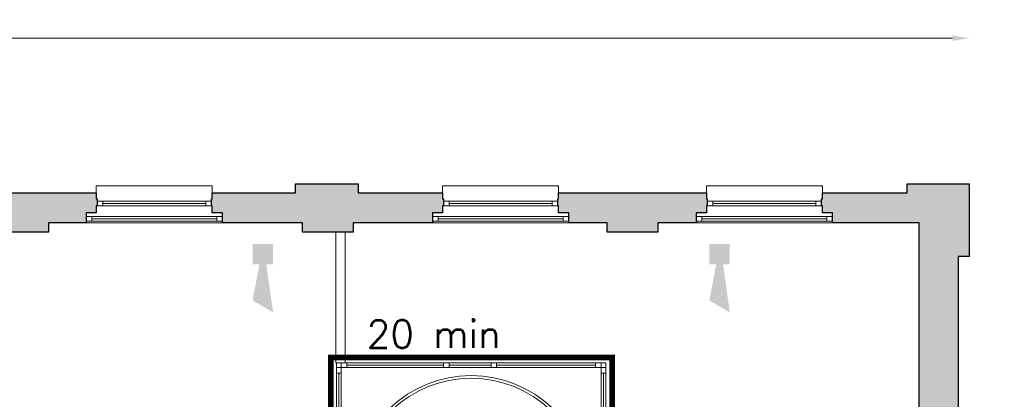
# Model space of a CAD drawing. Header units: millimetres. Extents: x -13022 to 1371524, y -38729 to 632593.
# Tile 215 of 256: x 1045187 to 1055883, y -3644 to 480. Entities that reach past the tile are written whole.
import ezdxf

# ---------------------------------------------------------------- set-up
doc = ezdxf.new("R2010")
doc.units = ezdxf.units.MM
doc.header["$LTSCALE"] = 35
doc.set_wipeout_variables(frame=1)
doc.linetypes.add('AI9-LType1', pattern=[1.69333, 0.846665, -0.846665])
doc.linetypes.add('DASHED', pattern=[200, 100, -100])
doc.layers.add('Al65----_beveiliging-inst', color=92, linetype='Continuous', lineweight=9)
doc.layers.add('B95 tekst', color=7, linetype='Continuous', lineweight=25)
for name, color, linetype in [('LAYER102', 1, 'Continuous'), ('LAYER111', 7, 'Continuous'), ('LAYER22', 7, 'Continuous'), ('LAYER24', 7, 'Continuous'), ('LAYER28', 7, 'Continuous'), ('LAYER30', 7, 'Continuous')]:
    doc.layers.add(name, color=color, linetype=linetype)
doc.styles.add('Algemeen', font='simplex.shx', dxfattribs={"height": 2.5})
doc.styles.get("Standard").update_dxf_attribs({"font": 'simplex.shx'})
doc.dimstyles.new('~R----C~', dxfattribs={"dimtxt": 162, "dimasz": 180, "dimexe": 0.18, "dimexo": 0.0625, "dimgap": 16.2, "dimtad": 1, "dimdec": 0, "dimzin": 0, "dimdsep": 46, "dimtxsty": 'Standard', "dimcen": 0.09, "dimse1": 1, "dimse2": 1, "dimclrd": 7, "dimadec": 0, "dimazin": 0, "dimtfac": 1, "dimtdec": 4, "dimtmove": 0, "dimatfit": 3, "dimfxl": 1, "dimtolj": 1, "dimtzin": 0, "dimlwd": 13, "dimarcsym": 0})

# ---------------------------------------------------------------- blocks, each defined once
blk = doc.blocks.new('*D212')
at = {"layer": 'Defpoints', "color": 0, "linetype": 'Continuous', "transparency": 16777216}
for p in [(1055501, -1302), (1057318, -1302), (1055501, -13408)]:
    blk.add_point(p, dxfattribs=at)
at = {"layer": 'LAYER102', "color": 7, "linetype": 'Continuous', "lineweight": 13, "transparency": 16777216}
blk.add_line((1057318, -13228), (1057318, -1482), dxfattribs=at)
at = {"layer": 'LAYER102', "color": 7, "linetype": 'Continuous', "transparency": 16777216}
for points in [[(1057288, -1482), (1057348, -1482), (1057318, -1302)], [(1057288, -13228), (1057348, -13228), (1057318, -13408)]]:
    blk.add_solid(points, dxfattribs=at)
at = {"layer": 'LAYER102', "color": 0, "linetype": 'Continuous', "transparency": 16777216, "insert": (1057221, -7355), "char_height": 162, "attachment_point": 5, "rotation": 90}
blk.add_mtext('\\A1;12106', dxfattribs=at)
blk = doc.blocks.new('*D213')
at = {"layer": 'Defpoints', "color": 0, "linetype": 'Continuous', "transparency": 16777216}
for p in [(1055501, 279), (997995, -1302), (1055501, -1302)]:
    blk.add_point(p, dxfattribs=at)
at = {"layer": 'LAYER102', "color": 7, "linetype": 'Continuous', "lineweight": 13, "transparency": 16777216}
blk.add_line((998175, 279), (1055321, 279), dxfattribs=at)
at = {"layer": 'LAYER102', "color": 7, "linetype": 'Continuous', "transparency": 16777216}
for points in [[(998175, 309), (998175, 249), (997995, 279)], [(1055321, 309), (1055321, 249), (1055501, 279)]]:
    blk.add_solid(points, dxfattribs=at)
at = {"layer": 'LAYER102', "color": 0, "linetype": 'Continuous', "transparency": 16777216, "insert": (1026748, 376), "char_height": 162, "attachment_point": 5}
blk.add_mtext('\\A1;57506', dxfattribs=at)
blk = doc.blocks.new('Signaalgever (akoestisch)')
at = {"layer": 'Al65----_beveiliging-inst', "color": 10, "linetype": 'Continuous'}
for points in [[(3.71, 0), (3.71, 3.71), (0, 0), (0, 3.71)], [(10.23, 0), (12.38, 3.71), (3.71, 1.24), (3.71, 2.48)]]:
    blk.add_solid(points, dxfattribs=at)

msp = doc.modelspace()

# ---------------------------------------------------------------- hatches: boundary and pattern name
at = {"layer": 'LAYER111', "linetype": 'Continuous', "lineweight": 5}
for points in [[(1054016.821, -1726.672), (1054016.821, -1616.679), (1053906.821, -1616.679), (1053906.821, -1541.679), (1053896.821, -1541.679), (1053896.821, -1466.687), (1053906.821, -1466.687), (1053906.883, -1401.672), (1054826.383, -1401.679), (1054826.383, -1301.679), (1055501.383, -1301.679), (1055501.383, -2091.687), (1055381.383, -2091.687), (1055381.383, -3812.687), (1055156.383, -3812.695), (1055156.383, -3762.695), (1054956.321, -3762.695), (1054956.321, -1726.672)], [(1046019.321, -1401.687), (1046019.321, -1466.687), (1046029.321, -1466.687), (1046029.321, -1541.672), (1046019.383, -1541.679), (1046019.383, -1616.679), (1045909.383, -1616.679), (1045909.383, -1726.672), (1045499.383, -1726.672), (1045499.383, -1826.679), (1044949.383, -1826.679), (1044949.383, -1726.672), (1044524.321, -1726.672), (1044524.321, -1616.679), (1044414.321, -1616.679), (1044414.321, -1541.679), (1044404.321, -1541.672), (1044404.321, -1466.687), (1044414.321, -1466.687), (1044414.321, -1401.672)], [(1052646.821, -1401.687), (1052646.821, -1466.687), (1052656.821, -1466.687), (1052656.821, -1541.672), (1052646.883, -1541.679), (1052646.883, -1616.679), (1052536.883, -1616.679), (1052536.883, -1726.672), (1052119.383, -1726.672), (1052119.383, -1826.679), (1051569.383, -1826.679), (1051569.383, -1726.672), (1051151.883, -1726.672), (1051151.883, -1616.679), (1051041.883, -1616.679), (1051041.883, -1541.679), (1051031.883, -1541.672), (1051031.883, -1466.687), (1051041.883, -1466.687), (1051041.883, -1401.672)]]:
    msp.add_hatch(color=254, dxfattribs=at).paths.add_polyline_path(points, flags=0)

# ---------------------------------------------------------------- linework, layer by layer
at = {"layer": 'LAYER22', "color": 7, "linetype": 'Continuous', "lineweight": 18}
for points in [[(1046019.383, -1401.672), (1046019.383, -1326.672), (1047279.383, -1326.672), (1047279.383, -1401.672)], [(1049781.883, -1401.672), (1049781.883, -1326.672), (1051041.883, -1326.672), (1051041.883, -1401.672)], [(1052646.883, -1401.672), (1052646.883, -1326.672), (1053906.883, -1326.672), (1053906.883, -1401.672)], [(1045909.383, -1726.672), (1047389.321, -1726.672)], [(1049671.883, -1726.672), (1051151.883, -1726.672)], [(1052536.883, -1726.672), (1054016.821, -1726.672)]]:
    msp.add_lwpolyline(points, dxfattribs=at)
at = {"layer": 'LAYER22', "color": 7, "linetype": 'DASHED', "lineweight": 18}
for points in [[(1046019.383, -1401.672), (1046019.383, -1326.672), (1047279.383, -1326.672), (1047279.383, -1401.672)], [(1049781.883, -1401.672), (1049781.883, -1326.672), (1051041.883, -1326.672), (1051041.883, -1401.672)], [(1052646.883, -1401.672), (1052646.883, -1326.672), (1053906.883, -1326.672), (1053906.883, -1401.672)], [(1045909.383, -1726.672), (1047389.321, -1726.672)], [(1049671.883, -1726.672), (1051151.883, -1726.672)], [(1052536.883, -1726.672), (1054016.821, -1726.672)]]:
    msp.add_lwpolyline(points, dxfattribs=at)
at = {"layer": 'LAYER24', "color": 7, "linetype": 'Continuous', "lineweight": 13}
for points in [[(1048815.008, -5513.14), (1048815.008, -4587.672, -0.941564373), (1051367.696, -4587.672), (1051367.133, -7227.672)], [(1048845.008, -5506.14), (1048845.008, -4588.578, -0.940885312), (1051337.696, -4588.578), (1051337.133, -7227.664)]]:
    msp.add_lwpolyline(points, format="xyb", dxfattribs=at)
at = {"layer": 'LAYER28', "color": 7, "linetype": 'Continuous', "lineweight": 25}
for points in [[(1054016.821, -1726.672), (1054016.821, -1616.679), (1053906.821, -1616.679), (1053906.821, -1541.679), (1053896.821, -1541.679), (1053896.821, -1466.687), (1053906.821, -1466.687), (1053906.883, -1401.672), (1054826.383, -1401.679), (1054826.383, -1301.679), (1055501.383, -1301.679), (1055501.383, -2091.687), (1055381.383, -2091.687), (1055381.383, -3812.687), (1055156.383, -3812.695), (1055156.383, -3762.695), (1054956.321, -3762.695), (1054956.321, -1726.672)], [(1046019.321, -1401.687), (1046019.321, -1466.687), (1046029.321, -1466.687), (1046029.321, -1541.672), (1046019.383, -1541.679), (1046019.383, -1616.679), (1045909.383, -1616.679), (1045909.383, -1726.672), (1045499.383, -1726.672), (1045499.383, -1826.679), (1044949.383, -1826.679), (1044949.383, -1726.672), (1044524.321, -1726.672), (1044524.321, -1616.679), (1044414.321, -1616.679), (1044414.321, -1541.679), (1044404.321, -1541.672), (1044404.321, -1466.687), (1044414.321, -1466.687), (1044414.321, -1401.672)], [(1052646.821, -1401.687), (1052646.821, -1466.687), (1052656.821, -1466.687), (1052656.821, -1541.672), (1052646.883, -1541.679), (1052646.883, -1616.679), (1052536.883, -1616.679), (1052536.883, -1726.672), (1052119.383, -1726.672), (1052119.383, -1826.679), (1051569.383, -1826.679), (1051569.383, -1726.672), (1051151.883, -1726.672), (1051151.883, -1616.679), (1051041.883, -1616.679), (1051041.883, -1541.679), (1051031.883, -1541.672), (1051031.883, -1466.687), (1051041.883, -1466.687), (1051041.883, -1401.672)]]:
    msp.add_lwpolyline(points, close=True, dxfattribs=at)
at = {"layer": 'LAYER28', "color": 7, "linetype": 'Continuous', "lineweight": 18}
for points in [[(1048629.258, -3249.578), (1048629.258, -3299.578)], [(1051503.633, -3249.562), (1051553.633, -3249.562), (1051553.633, -3299.562)]]:
    msp.add_lwpolyline(points, dxfattribs=at)
at = {"layer": 'LAYER28', "color": 7, "linetype": 'DASHED', "lineweight": 18}
msp.add_lwpolyline([(1051503.633, -3249.562), (1051553.633, -3249.562), (1051553.633, -3299.562)], dxfattribs=at)
at = {"layer": 'LAYER30', "color": 7, "linetype": 'Continuous', "lineweight": 18}
for points in [[(1046029.383, -1491.672), (1046089.383, -1491.672), (1046089.383, -1541.672), (1046029.383, -1541.672)], [(1047209.383, -1491.672), (1047269.383, -1491.672), (1047269.383, -1541.672), (1047209.383, -1541.672)], [(1049791.883, -1491.672), (1049851.883, -1491.672), (1049851.883, -1541.672), (1049791.883, -1541.672)], [(1050971.883, -1491.672), (1051031.883, -1491.672), (1051031.883, -1541.672), (1050971.883, -1541.672)], [(1052656.883, -1491.672), (1052716.883, -1491.672), (1052716.883, -1541.672), (1052656.883, -1541.672)], [(1053836.883, -1491.672), (1053896.883, -1491.672), (1053896.883, -1541.672), (1053836.883, -1541.672)], [(1045969.414, -1709.867), (1045909.414, -1709.867), (1045909.414, -1659.867), (1045969.414, -1659.867)], [(1047389.383, -1709.867), (1047329.383, -1709.867), (1047329.383, -1659.867), (1047389.383, -1659.867)], [(1049731.914, -1709.867), (1049671.914, -1709.867), (1049671.914, -1659.867), (1049731.914, -1659.867)], [(1051151.883, -1709.867), (1051091.883, -1709.867), (1051091.883, -1659.867), (1051151.883, -1659.867)], [(1052596.914, -1709.867), (1052536.914, -1709.867), (1052536.914, -1659.867), (1052596.914, -1659.867)], [(1054016.883, -1709.867), (1053956.883, -1709.867), (1053956.883, -1659.867), (1054016.883, -1659.867)], [(1048629.258, -3359.578), (1048629.258, -3299.578), (1048679.258, -3299.578), (1048679.258, -3359.578)], [(1048739.258, -3299.57), (1048679.258, -3299.57), (1048679.258, -3249.57), (1048739.258, -3249.57)], [(1049852.633, -3299.562), (1049792.633, -3299.562), (1049792.633, -3249.562), (1049852.633, -3249.562)], [(1049852.633, -3299.57), (1049792.633, -3299.57), (1049792.633, -3249.57), (1049852.633, -3249.57)], [(1050367.633, -3299.562), (1050307.633, -3299.562), (1050307.633, -3249.562), (1050367.633, -3249.562)], [(1050367.633, -3299.562), (1050307.633, -3299.562), (1050307.633, -3249.562), (1050367.633, -3249.562)], [(1051503.633, -3299.562), (1051443.633, -3299.562), (1051443.633, -3249.562), (1051503.633, -3249.562)], [(1051553.633, -3299.562), (1051553.633, -3359.562), (1051503.633, -3359.562), (1051503.633, -3299.562)]]:
    msp.add_lwpolyline(points, close=True, dxfattribs=at)
for points in [[(1046089.383, -1491.672), (1047209.383, -1491.672)], [(1049851.883, -1491.672), (1050971.883, -1491.672)], [(1052716.883, -1491.672), (1053836.883, -1491.672)], [(1046089.383, -1516.672), (1047209.383, -1516.672)], [(1046089.383, -1541.672), (1047209.383, -1541.672)], [(1049851.883, -1516.672), (1050971.883, -1516.672)], [(1049851.883, -1541.672), (1050971.883, -1541.672)], [(1052716.883, -1516.672), (1053836.883, -1516.672)], [(1052716.883, -1541.672), (1053836.883, -1541.672)], [(1047329.383, -1659.867), (1045969.414, -1659.867)], [(1047329.383, -1684.867), (1045969.414, -1684.867)], [(1047329.383, -1709.867), (1045969.414, -1709.867)], [(1051091.883, -1659.867), (1049731.914, -1659.867)], [(1051091.883, -1684.867), (1049731.914, -1684.867)], [(1051091.883, -1709.867), (1049731.914, -1709.867)], [(1053956.883, -1659.867), (1052596.914, -1659.867)], [(1053956.883, -1684.867), (1052596.914, -1684.867)], [(1053956.883, -1709.867), (1052596.914, -1709.867)], [(1049792.633, -3249.562), (1048739.258, -3249.57)], [(1049792.633, -3274.562), (1048739.258, -3274.57)], [(1049792.633, -3299.562), (1048739.258, -3299.57)], [(1050307.633, -3249.562), (1049852.633, -3249.57)], [(1050307.633, -3274.562), (1049852.633, -3274.57)], [(1050307.633, -3299.562), (1049852.633, -3299.57)], [(1051443.633, -3249.562), (1050367.633, -3249.562)], [(1051443.633, -3274.562), (1050367.633, -3274.562)], [(1051443.633, -3299.562), (1050367.633, -3299.562)], [(1048629.258, -4707.375), (1048629.258, -3359.578)], [(1048654.258, -4707.375), (1048654.258, -3359.578)], [(1048679.258, -4707.375), (1048679.258, -3359.578)], [(1051503.633, -3359.562), (1051503.633, -4707.375)], [(1051528.633, -3359.562), (1051528.633, -4707.375)], [(1051553.633, -3359.562), (1051553.633, -4707.375)]]:
    msp.add_lwpolyline(points, dxfattribs=at)

# ---------------------------------------------------------------- block references
at = {"ltscale": 0.1, "xscale": 60, "yscale": 60, "zscale": 60, "rotation": 270}
for p in [(1047717.515, -1956.788), (1052678.787, -1956.788)]:
    msp.add_blockref('Signaalgever (akoestisch)', p, dxfattribs=at)

# ---------------------------------------------------------------- texts
at = {"layer": 'B95 tekst', "style": 'Algemeen'}
msp.add_text('20 min', height=300, dxfattribs=at).set_placement((1048956.76, -3085.998))

# ---------------------------------------------------------------- dimensions: what is measured, and where the dimension line sits
at = {"layer": 'LAYER102', "color": 7, "linetype": 'Continuous'}
dim = msp.add_linear_dim(base=(1055501.383, 278.672), p1=(997995.383, -1301.672), p2=(1055501.383, -1301.672), dimstyle='~R----C~', dxfattribs=at)
dim.commit()
dim.dimension.update_dxf_attribs({"geometry": '*D213', "text_midpoint": (1026748.383, 375.872)})
dim = msp.add_linear_dim(base=(1057318.383, -1301.672), p1=(1055501.383, -13407.672), p2=(1055501.383, -1301.672), angle=90, dimstyle='~R----C~', dxfattribs=at)
dim.commit()
dim.dimension.update_dxf_attribs({"geometry": '*D212', "text_midpoint": (1057221.183, -7354.672)})

# ---------------------------------------------------------------- next in the draw order: wipeouts: each hides what was drawn before it
at = {"linetype": 'Continuous'}
msp.add_wipeout([(1048721.258, -3249.57), (1048621.258, -3249.57), (1048621.258, -1826.672), (1048721.258, -1826.672)], dxfattribs=at).dxf.layer = 'LAYER111'

# ---------------------------------------------------------------- next in the draw order: hatches: boundary and pattern name
at = {"layer": 'LAYER111', "linetype": 'Continuous', "lineweight": 5}
msp.add_hatch(color=254, dxfattribs=at).paths.add_polyline_path([(1049781.852, -1401.679), (1049781.946, -1466.687), (1049791.946, -1466.687), (1049791.821, -1541.695), (1049781.946, -1541.679), (1049781.946, -1616.679), (1049671.883, -1616.679), (1049671.883, -1726.672), (1048809.383, -1726.664), (1048809.383, -1826.672), (1048259.383, -1826.672), (1048259.383, -1726.664), (1047389.321, -1726.672), (1047389.321, -1616.679), (1047279.321, -1616.679), (1047279.321, -1541.679), (1047269.383, -1541.672), (1047269.321, -1466.687), (1047279.383, -1466.687), (1047279.227, -1401.679), (1048182.383, -1401.679), (1048182.383, -1301.679), (1048862.383, -1301.679), (1048862.383, -1401.679)], flags=0)

# ---------------------------------------------------------------- next in the draw order: linework, layer by layer
at = {"layer": 'Al65----_beveiliging-inst', "color": 130, "linetype": 'AI9-LType1', "lineweight": 0, "ltscale": 0.1, "const_width": 60, "flags": 128}
msp.add_lwpolyline([(1048567.716, -3189.975), (1051622.362, -3189.975), (1051622.362, -8993.402), (1048567.716, -8993.402)], close=True, dxfattribs=at)
at = {"layer": 'LAYER102', "color": 7, "linetype": 'Continuous', "lineweight": 18}
msp.add_lwpolyline([(1048721.258, -3249.57), (1048621.258, -3249.57), (1048621.258, -1826.672), (1048721.258, -1826.672)], close=True, dxfattribs=at)
at = {"layer": 'LAYER102', "color": 7, "linetype": 'DASHED', "lineweight": 18}
msp.add_lwpolyline([(1048721.258, -3249.57), (1048621.258, -3249.57), (1048621.258, -1826.672), (1048721.258, -1826.672)], close=True, dxfattribs=at)
at = {"layer": 'LAYER28', "color": 7, "linetype": 'Continuous', "lineweight": 25}
msp.add_lwpolyline([(1049781.852, -1401.679), (1049781.946, -1466.687), (1049791.946, -1466.687), (1049791.821, -1541.695), (1049781.946, -1541.679), (1049781.946, -1616.679), (1049671.883, -1616.679), (1049671.883, -1726.672), (1048809.383, -1726.664), (1048809.383, -1826.672), (1048259.383, -1826.672), (1048259.383, -1726.664), (1047389.321, -1726.672), (1047389.321, -1616.679), (1047279.321, -1616.679), (1047279.321, -1541.679), (1047269.383, -1541.672), (1047269.321, -1466.687), (1047279.383, -1466.687), (1047279.227, -1401.679), (1048182.383, -1401.679), (1048182.383, -1301.679), (1048862.383, -1301.679), (1048862.383, -1401.679)], close=True, dxfattribs=at)
at = {"layer": 'LAYER28', "color": 7, "linetype": 'DASHED', "lineweight": 18}
msp.add_lwpolyline([(1048629.258, -3249.578), (1048629.258, -3299.578)], dxfattribs=at)

doc.saveas('drawing.dxf')
